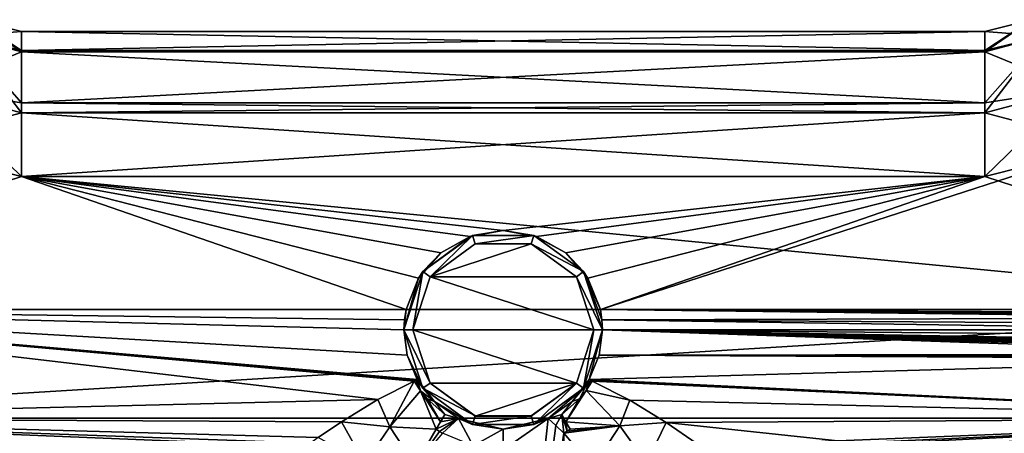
# Model space of a CAD drawing. Header units: metres. Extents: x -149 to 149, y -94 to 58.
# Tile 3 of 5: x -49 to 51, y -11 to 32. Entities that reach past the tile are written whole.
import ezdxf

# ---------------------------------------------------------------- set-up
doc = ezdxf.new("R2010")
doc.units = ezdxf.units.M
doc.layers.add('solid_26009413', color=7, linetype='CONTINUOUS')

msp = doc.modelspace()

# ---------------------------------------------------------------- linework, layer by layer
at = {"layer": 'solid_26009413'}
for points in [[(-55.266865, 30.015062, -10.283745), (-54.026768, 31.714643, -2.257329), (-49.25, 30.5, -2.587043)], [(-54.025963, 31.714207, 2.257441), (-55.26667, 30.014948, 10.28377), (-49.25, 28.415213, 10.615223)], [(-54.026768, 31.714643, -2.257329), (-54.025963, 31.714207, 2.257441), (-49.25, 30.5, 2.587043)], [(-49.25, 30.5, -2.587043), (-54.026768, 31.714643, -2.257329), (-49.25, 30.5, 2.587043)], [(-54.025963, 31.714207, 2.257441), (-49.25, 28.415213, 10.615223), (-49.25, 28.561804, 10.346159)], [(-54.025963, 31.714207, 2.257441), (-49.25, 28.561804, 10.346159), (-49.25, 30.5, 2.587043)], [(54.026436, 31.714464, -2.257373), (49.25, 30.5, -2.587043), (54.026051, 31.714252, 2.257435)], [(54.026436, 31.714464, -2.257373), (49.25, 28.415211, -10.615224), (49.25, 28.561804, -10.346158)], [(54.026436, 31.714464, -2.257373), (55.266697, 30.014963, -10.283768), (49.25, 28.415211, -10.615224)], [(54.026436, 31.714464, -2.257373), (49.25, 28.561804, -10.346158), (49.25, 30.5, -2.587043)], [(54.026051, 31.714252, 2.257435), (49.25, 30.5, 2.587043), (55.266876, 30.015068, 10.283744)], [(49.25, 30.5, -2.587043), (49.25, 30.5, 2.587043), (54.026051, 31.714252, 2.257435)], [(-49.25, 28.561806, -10.346155), (-55.266865, 30.015062, -10.283745), (-49.25, 30.5, -2.587043)], [(-49.25, 28.561804, 10.346159), (49.25, 28.561806, 10.346155), (49.25, 30.5, 2.587043)], [(-49.25, 30.5, 2.587043), (-49.25, 28.561804, 10.346159), (49.25, 30.5, 2.587043)], [(-49.25, 30.5, -2.587043), (-49.25, 30.5, 2.587043), (49.25, 30.5, 2.587043)], [(49.25, 30.5, -2.587043), (-49.25, 30.5, -2.587043), (49.25, 30.5, 2.587043)], [(49.25, 28.561804, -10.346158), (-49.25, 28.561806, -10.346155), (-49.25, 30.5, -2.587043)], [(49.25, 30.5, -2.587043), (49.25, 28.561804, -10.346158), (-49.25, 30.5, -2.587043)], [(49.25, 30.5, 2.587043), (49.25, 28.561806, 10.346155), (55.266876, 30.015068, 10.283744)], [(-58.487823, 24.632759, -16.596807), (-55.266865, 30.015062, -10.283745), (-49.25, 28.415211, -10.615223)], [(-55.26667, 30.014948, 10.28377), (-58.487522, 24.632586, 16.596832), (-49.25, 22.195934, 16.907541)], [(-49.25, 28.561806, -10.346155), (-49.25, 28.415211, -10.615223), (-55.266865, 30.015062, -10.283745)], [(-55.26667, 30.014948, 10.28377), (-49.25, 22.195934, 16.907541), (-49.25, 23.202419, 16.282497)], [(-55.26667, 30.014948, 10.28377), (-49.25, 23.202419, 16.282497), (-49.25, 28.415213, 10.615223)], [(49.25, 28.561806, 10.346155), (49.25, 28.415211, 10.615223), (55.266876, 30.015068, 10.283744)], [(58.487839, 24.632769, 16.596807), (55.266876, 30.015068, 10.283744), (49.25, 28.415211, 10.615223)], [(55.266697, 30.014963, -10.283768), (49.25, 22.195932, -16.907541), (49.25, 23.202419, -16.282497)], [(55.266697, 30.014963, -10.283768), (58.487564, 24.632607, -16.59683), (49.25, 22.195932, -16.907541)], [(55.266697, 30.014963, -10.283768), (49.25, 23.202419, -16.282497), (49.25, 28.415211, -10.615224)], [(-49.25, 23.202423, -16.282495), (-58.487823, 24.632759, -16.596807), (-49.25, 28.415211, -10.615223)], [(-49.25, 28.415213, 10.615223), (49.25, 28.415211, 10.615223), (49.25, 28.561806, 10.346155)], [(-49.25, 28.561804, 10.346159), (-49.25, 28.415213, 10.615223), (49.25, 28.561806, 10.346155)], [(49.25, 28.415211, -10.615224), (-49.25, 28.415211, -10.615223), (-49.25, 28.561806, -10.346155)], [(49.25, 28.561804, -10.346158), (49.25, 28.415211, -10.615224), (-49.25, 28.561806, -10.346155)], [(-49.25, 28.415213, 10.615223), (-49.25, 23.202419, 16.282497), (49.25, 28.415211, 10.615223)], [(-49.25, 23.202419, 16.282497), (49.25, 23.202423, 16.282495), (49.25, 28.415211, 10.615223)], [(49.25, 23.202419, -16.282497), (-49.25, 23.202423, -16.282495), (-49.25, 28.415211, -10.615223)], [(49.25, 28.415211, -10.615224), (49.25, 23.202419, -16.282497), (-49.25, 28.415211, -10.615223)], [(49.25, 23.202423, 16.282495), (58.487839, 24.632769, 16.596807), (49.25, 28.415211, 10.615223)], [(-49.25, 22.19594, -16.907537), (-61.831543, 18.858395, -18.675762), (-58.487823, 24.632759, -16.596807)], [(-58.487522, 24.632586, 16.596832), (-61.829838, 18.857477, 18.675856), (-49.25, 15.681138, 19.001177)], [(-49.25, 23.202423, -16.282495), (-49.25, 22.19594, -16.907537), (-58.487823, 24.632759, -16.596807)], [(-58.487522, 24.632586, 16.596832), (-49.25, 15.681138, 19.001177), (-49.25, 22.195934, 16.907541)], [(49.25, 22.19594, 16.907537), (61.83107, 18.858143, 18.675787), (58.487839, 24.632769, 16.596807)], [(49.25, 23.202423, 16.282495), (49.25, 22.19594, 16.907537), (58.487839, 24.632769, 16.596807)], [(58.487564, 24.632607, -16.59683), (61.829941, 18.857533, -18.67585), (49.25, 15.681138, -19.001177)], [(58.487564, 24.632607, -16.59683), (49.25, 15.681138, -19.001177), (49.25, 22.195932, -16.907541)], [(-49.25, 22.195934, 16.907541), (49.25, 22.19594, 16.907537), (49.25, 23.202423, 16.282495)], [(-49.25, 23.202419, 16.282497), (-49.25, 22.195934, 16.907541), (49.25, 23.202423, 16.282495)], [(49.25, 22.195932, -16.907541), (-49.25, 22.19594, -16.907537), (-49.25, 23.202423, -16.282495)], [(49.25, 23.202419, -16.282497), (49.25, 22.195932, -16.907541), (-49.25, 23.202423, -16.282495)], [(-49.25, 22.19594, -16.907537), (-49.25, 15.681138, -19.001177), (-61.831543, 18.858395, -18.675762)], [(-49.25, 22.19594, -16.907537), (49.25, 15.681138, -19.001177), (-49.25, 15.681138, -19.001177)], [(49.25, 22.195932, -16.907541), (49.25, 15.681138, -19.001177), (-49.25, 22.19594, -16.907537)], [(49.25, 22.19594, 16.907537), (-49.25, 15.681138, 19.001177), (49.25, 15.681138, 19.001177)], [(-49.25, 22.195934, 16.907541), (-49.25, 15.681138, 19.001177), (49.25, 22.19594, 16.907537)], [(49.25, 22.19594, 16.907537), (49.25, 15.681138, 19.001177), (61.83107, 18.858143, 18.675787)], [(-61.831543, 18.858395, -18.675762), (-49.25, 15.681138, -19.001177), (-91, 2.088686, -20.393318)], [(-49.25, 15.681138, 19.001177), (-61.829838, 18.857477, 18.675856), (-91, 2.088686, 20.393318)], [(61.829941, 18.857533, -18.67585), (81.71003, 2.088686, -20.393318), (9.932769, 2.088686, -20.393318)], [(49.25, 15.681138, -19.001177), (61.829941, 18.857533, -18.67585), (9.932769, 2.088686, -20.393318)], [(61.83107, 18.858143, 18.675787), (49.25, 15.681138, 19.001177), (91, 2.088686, 20.393318)], [(-49.25, 15.681138, -19.001177), (-9.932769, 2.088686, -20.393318), (-91, 2.088686, -20.393318)], [(-49.25, 15.681138, 19.001177), (-91, 2.088686, 20.393318), (91, 2.088686, 20.393318)], [(-8.657751, 5.297597, -20.064661), (-9.932769, 2.088686, -20.393318), (-49.25, 15.681138, -19.001177)], [(49.25, 15.681138, 19.001177), (-49.25, 15.681138, 19.001177), (91, 2.088686, 20.393318)], [(-0.000018, 10.149937, -19.567682), (-49.25, 15.681138, -19.001177), (49.25, 15.681138, -19.001177)], [(-6.386504, 7.888881, -19.799261), (-8.657751, 5.297597, -20.064661), (-49.25, 15.681138, -19.001177)], [(-3.38486, 9.568954, -19.627188), (-6.386504, 7.888881, -19.799261), (-49.25, 15.681138, -19.001177)], [(-0.000018, 10.149937, -19.567682), (-3.38486, 9.568954, -19.627188), (-49.25, 15.681138, -19.001177)], [(3.384831, 9.568965, -19.627186), (-0.000018, 10.149937, -19.567682), (49.25, 15.681138, -19.001177)], [(6.386488, 7.888894, -19.799259), (3.384831, 9.568965, -19.627186), (49.25, 15.681138, -19.001177)], [(8.657746, 5.297604, -20.064659), (6.386488, 7.888894, -19.799259), (49.25, 15.681138, -19.001177)], [(8.657746, 5.297604, -20.064659), (49.25, 15.681138, -19.001177), (9.932769, 2.088686, -20.393318)], [(-3.136648, 9.653183, -36.599998), (-3.38486, 9.568954, -19.627188), (-0.000018, 10.149937, -19.567682)], [(3.136648, 9.653183, -36.599998), (-3.136648, 9.653183, -36.599998), (-0.000018, 10.149937, -19.567682)], [(3.136648, 9.653183, -36.599998), (-0.000018, 10.149937, -19.567682), (3.384831, 9.568965, -19.627186)], [(-3.136648, 9.653183, -36.599998), (-8.211661, 5.965829, -36.599998), (-3.38486, 9.568954, -19.627188)], [(-7.48352, 5.436859, -37.5), (-8.211661, 5.965829, -36.599998), (-3.136648, 9.653183, -36.599998)], [(-8.211661, 5.965829, -36.599998), (-6.386504, 7.888881, -19.799261), (-3.38486, 9.568954, -19.627188)], [(-2.858716, 8.797173, -37.5), (-7.48352, 5.436859, -37.5), (-3.136648, 9.653183, -36.599998)], [(-2.858716, 8.797173, -37.5), (-3.136648, 9.653183, -36.599998), (3.136648, 9.653183, -36.599998)], [(2.858716, 8.797173, -37.5), (-2.858716, 8.797173, -37.5), (3.136648, 9.653183, -36.599998)], [(2.858716, 8.797173, -37.5), (3.136648, 9.653183, -36.599998), (8.211661, 5.965829, -36.599998)], [(3.136648, 9.653183, -36.599998), (3.384831, 9.568965, -19.627186), (6.386488, 7.888894, -19.799259)], [(8.211661, 5.965829, -36.599998), (3.136648, 9.653183, -36.599998), (6.386488, 7.888894, -19.799259)], [(-7.483429, 5.436785, -38.5), (-7.48352, 5.436859, -37.5), (-2.858716, 8.797173, -37.5)], [(-2.858151, 8.797345, -38.5), (-7.483429, 5.436785, -38.5), (-2.858716, 8.797173, -37.5)], [(2.858383, 8.797269, -38.5), (-7.483429, 5.436785, -38.5), (-2.858151, 8.797345, -38.5)], [(7.48355, 5.436628, -38.5), (-7.483429, 5.436785, -38.5), (2.858383, 8.797269, -38.5)], [(-2.858151, 8.797345, -38.5), (-2.858716, 8.797173, -37.5), (2.858716, 8.797173, -37.5)], [(2.858383, 8.797269, -38.5), (-2.858151, 8.797345, -38.5), (2.858716, 8.797173, -37.5)], [(2.858383, 8.797269, -38.5), (2.858716, 8.797173, -37.5), (7.48352, 5.436859, -37.5)], [(7.48355, 5.436628, -38.5), (2.858383, 8.797269, -38.5), (7.48352, 5.436859, -37.5)], [(7.48352, 5.436859, -37.5), (2.858716, 8.797173, -37.5), (8.211661, 5.965829, -36.599998)], [(-8.211661, 5.965829, -36.599998), (-8.657751, 5.297597, -20.064661), (-6.386504, 7.888881, -19.799261)], [(8.211661, 5.965829, -36.599998), (6.386488, 7.888894, -19.799259), (8.657746, 5.297604, -20.064659)], [(-8.211661, 5.965829, -36.599998), (-10.15, 0, -36.599998), (-8.657751, 5.297597, -20.064661)], [(-9.25, 0, -37.5), (-10.15, 0, -36.599998), (-8.211661, 5.965829, -36.599998)], [(-10.15, 0, -36.599998), (-9.932769, 2.088686, -20.393318), (-8.657751, 5.297597, -20.064661)], [(-7.48352, 5.436859, -37.5), (-9.25, 0, -37.5), (-8.211661, 5.965829, -36.599998)], [(-9.25, 0, -38.5), (-9.25, 0, -37.5), (-7.48352, 5.436859, -37.5)], [(-7.483429, 5.436785, -38.5), (-9.25, 0, -38.5), (-7.48352, 5.436859, -37.5)], [(9.25, 0, -38.5), (-9.25, 0, -38.5), (-7.483429, 5.436785, -38.5)], [(9.25, 0, -38.5), (-7.483429, 5.436785, -38.5), (7.48355, 5.436628, -38.5)], [(7.48352, 5.436859, -37.5), (8.211661, 5.965829, -36.599998), (10.15, 0, -36.599998)], [(7.48352, 5.436859, -37.5), (10.15, 0, -36.599998), (9.25, 0, -37.5)], [(7.48355, 5.436628, -38.5), (7.48352, 5.436859, -37.5), (9.25, 0, -37.5)], [(9.25, 0, -38.5), (7.48355, 5.436628, -38.5), (9.25, 0, -37.5)], [(8.211661, 5.965829, -36.599998), (9.932769, 2.088686, -20.393318), (10.095892, 1.046344, -20.47328)], [(8.211661, 5.965829, -36.599998), (8.657746, 5.297604, -20.064659), (9.932769, 2.088686, -20.393318)], [(8.211661, 5.965829, -36.599998), (10.095892, 1.046344, -20.47328), (10.15, 0, -20.5)], [(10.15, 0, -36.599998), (8.211661, 5.965829, -36.599998), (10.15, 0, -20.5)], [(-91, 2.088686, -20.393318), (-9.108727, -5.223401, -19.823372), (-12.805975, -7.104108, -19.229708)], [(-91, -9.019163, -18.409239), (-91, 2.088686, -20.393318), (-12.805975, -7.104108, -19.229708)], [(-91, 2.088686, -20.393318), (-8.947586, -5.15112, -19.842278), (-9.108727, -5.223401, -19.823372)], [(-91, 2.088686, -20.393318), (-8.787143, -5.080223, -19.860548), (-8.947586, -5.15112, -19.842278)], [(-91, 2.088686, -20.393318), (-9.814492, -2.587702, -20.336021), (-8.787143, -5.080223, -19.860548)], [(-91, 2.088686, -20.393318), (-10.15, 0, -20.5), (-9.814492, -2.587702, -20.336021)], [(-91, 2.088686, -20.393318), (-10.095881, 1.046442, -20.473274), (-10.15, 0, -20.5)], [(-91, 2.088686, -20.393318), (-9.932769, 2.088686, -20.393318), (-10.095881, 1.046442, -20.473274)], [(91, 2.088686, 20.393318), (-91, 2.088686, 20.393318), (-91, -9.019163, 18.409239)], [(91, -9.019163, 18.409239), (91, 2.088686, 20.393318), (-91, -9.019163, 18.409239)], [(-10.15, 0, -36.599998), (-10.095881, 1.046442, -20.473274), (-9.932769, 2.088686, -20.393318)], [(79.154037, 1.23151, -20.462976), (10.095892, 1.046344, -20.47328), (9.932769, 2.088686, -20.393318)], [(80.911469, 1.23151, -20.462976), (79.154037, 1.23151, -20.462976), (9.932769, 2.088686, -20.393318)], [(81.02095, 1.320503, -20.457426), (80.911469, 1.23151, -20.462976), (9.932769, 2.088686, -20.393318)], [(81.139442, 1.466751, -20.44746), (81.02095, 1.320503, -20.457426), (9.932769, 2.088686, -20.393318)], [(81.3367, 1.706793, -20.428823), (81.139442, 1.466751, -20.44746), (9.932769, 2.088686, -20.393318)], [(81.71003, 2.088686, -20.393318), (81.3367, 1.706793, -20.428823), (9.932769, 2.088686, -20.393318)], [(-10.15, 0, -36.599998), (-10.15, 0, -20.5), (-10.095881, 1.046442, -20.473274)], [(79.154037, 1.23151, -20.462976), (79.036446, 0.602597, -20.491142), (10.095892, 1.046344, -20.47328)], [(79, 0, -20.5), (10.15, 0, -20.5), (10.095892, 1.046344, -20.47328)], [(79.036446, 0.602597, -20.491142), (79, 0, -20.5), (10.095892, 1.046344, -20.47328)], [(-8.211661, -5.965829, -36.599998), (-9.814492, -2.587702, -20.336021), (-10.15, 0, -20.5)], [(-8.211661, -5.965829, -36.599998), (-10.15, 0, -20.5), (-10.15, 0, -36.599998)], [(-9.25, 0, -37.5), (-7.48352, -5.436859, -37.5), (-10.15, 0, -36.599998)], [(-8.211661, -5.965829, -36.599998), (-10.15, 0, -36.599998), (-7.48352, -5.436859, -37.5)], [(-7.48355, -5.436628, -38.5), (-7.48352, -5.436859, -37.5), (-9.25, 0, -37.5)], [(-7.48355, -5.436628, -38.5), (-9.25, 0, -37.5), (-9.25, 0, -38.5)], [(7.483429, -5.436785, -38.5), (-9.25, 0, -38.5), (9.25, 0, -38.5)], [(-7.48355, -5.436628, -38.5), (-9.25, 0, -38.5), (7.483429, -5.436785, -38.5)], [(7.483429, -5.436785, -38.5), (9.25, 0, -38.5), (7.48352, -5.436859, -37.5)], [(8.211661, -5.965829, -36.599998), (7.48352, -5.436859, -37.5), (9.25, 0, -37.5)], [(9.25, 0, -38.5), (9.25, 0, -37.5), (7.48352, -5.436859, -37.5)], [(8.211661, -5.965829, -36.599998), (10.15, 0, -36.599998), (8.787109, -5.080276, -19.860533)], [(8.211661, -5.965829, -36.599998), (9.25, 0, -37.5), (10.15, 0, -36.599998)], [(10.15, 0, -36.599998), (9.814188, -2.588853, -20.335876), (8.787109, -5.080276, -19.860533)], [(82.202705, -2.461812, -20.351646), (9.814188, -2.588853, -20.335876), (10.15, 0, -20.5)], [(10.15, 0, -36.599998), (10.15, 0, -20.5), (9.814188, -2.588853, -20.335876)], [(81.842201, -2.20191, -20.381403), (82.202705, -2.461812, -20.351646), (10.15, 0, -20.5)], [(81.585793, -1.972295, -20.404903), (81.842201, -2.20191, -20.381403), (10.15, 0, -20.5)], [(81.393112, -1.770828, -20.423372), (81.585793, -1.972295, -20.404903), (10.15, 0, -20.5)], [(81.253761, -1.608572, -20.436792), (81.393112, -1.770828, -20.423372), (10.15, 0, -20.5)], [(81.154778, -1.486056, -20.446066), (81.253761, -1.608572, -20.436792), (10.15, 0, -20.5)], [(81.082802, -1.395534, -20.452444), (81.154778, -1.486056, -20.446066), (10.15, 0, -20.5)], [(81.02578, -1.326133, -20.457062), (81.082802, -1.395534, -20.452444), (10.15, 0, -20.5)], [(80.971458, -1.267525, -20.460777), (81.02578, -1.326133, -20.457062), (10.15, 0, -20.5)], [(79.154037, -1.23151, -20.462976), (80.971458, -1.267525, -20.460777), (10.15, 0, -20.5)], [(79.036301, -0.601409, -20.491177), (79.154037, -1.23151, -20.462976), (10.15, 0, -20.5)], [(79, 0, -20.5), (79.036301, -0.601409, -20.491177), (10.15, 0, -20.5)], [(-8.211661, -5.965829, -36.599998), (-8.787143, -5.080223, -19.860548), (-9.814492, -2.587702, -20.336021)], [(83.575058, -2.962043, -20.284878), (8.787109, -5.080276, -19.860533), (9.814188, -2.588853, -20.335876)], [(83.575058, -2.962043, -20.284878), (91, -9.019163, -18.409239), (8.787109, -5.080276, -19.860533)], [(82.202705, -2.461812, -20.351646), (82.746895, -2.742275, -20.315756), (9.814188, -2.588853, -20.335876)], [(82.746895, -2.742275, -20.315756), (83.575058, -2.962043, -20.284878), (9.814188, -2.588853, -20.335876)], [(-11.606002, -9.897507, -18.644398), (-12.805975, -7.104108, -19.229708), (-9.108727, -5.223401, -19.823372)], [(-11.606002, -9.897507, -18.644398), (-9.108727, -5.223401, -19.823372), (-8.450312, -6.232235, -19.634335)], [(-8.450312, -6.232235, -19.634335), (-9.108727, -5.223401, -19.823372), (-8.947586, -5.15112, -19.842278)], [(-8.450312, -6.232235, -19.634335), (-8.947586, -5.15112, -19.842278), (-8.787143, -5.080223, -19.860548)], [(-7.03851, -7.31313, -19.702705), (-8.450312, -6.232235, -19.634335), (-8.787143, -5.080223, -19.860548)], [(-8.211661, -5.965829, -36.599998), (-7.03851, -7.31313, -19.702705), (-8.787143, -5.080223, -19.860548)], [(-8.211661, -5.965829, -36.599998), (-7.48352, -5.436859, -37.5), (-2.858716, -8.797173, -37.5)], [(-3.136648, -9.653183, -36.599998), (-7.03851, -7.31313, -19.702705), (-8.211661, -5.965829, -36.599998)], [(-3.136648, -9.653183, -36.599998), (-8.211661, -5.965829, -36.599998), (-2.858716, -8.797173, -37.5)], [(-7.48355, -5.436628, -38.5), (-2.858383, -8.797269, -38.5), (-7.48352, -5.436859, -37.5)], [(-7.48355, -5.436628, -38.5), (7.483429, -5.436785, -38.5), (-2.858383, -8.797269, -38.5)], [(-2.858383, -8.797269, -38.5), (-2.858716, -8.797173, -37.5), (-7.48352, -5.436859, -37.5)], [(-2.858383, -8.797269, -38.5), (7.483429, -5.436785, -38.5), (2.858151, -8.797345, -38.5)], [(2.858151, -8.797345, -38.5), (7.483429, -5.436785, -38.5), (2.858716, -8.797173, -37.5)], [(7.483429, -5.436785, -38.5), (7.48352, -5.436859, -37.5), (2.858716, -8.797173, -37.5)], [(3.136648, -9.653183, -36.599998), (2.858716, -8.797173, -37.5), (7.48352, -5.436859, -37.5)], [(8.211661, -5.965829, -36.599998), (3.136648, -9.653183, -36.599998), (7.48352, -5.436859, -37.5)], [(8.211661, -5.965829, -36.599998), (4.584234, -9.055788, -20.446983), (3.136648, -9.653183, -36.599998)], [(7.0474, -7.304564, -19.701437), (4.584234, -9.055788, -20.446983), (8.211661, -5.965829, -36.599998)], [(7.0474, -7.304564, -19.701437), (8.787109, -5.080276, -19.860533), (7.781461, -7.050056, -19.60778)], [(7.0474, -7.304564, -19.701437), (8.211661, -5.965829, -36.599998), (8.787109, -5.080276, -19.860533)], [(7.781461, -7.050056, -19.60778), (8.787109, -5.080276, -19.860533), (8.479365, -6.191827, -19.635822)], [(8.479365, -6.191827, -19.635822), (8.787109, -5.080276, -19.860533), (8.94533, -5.150206, -19.842514)], [(8.479365, -6.191827, -19.635822), (8.94533, -5.150206, -19.842514), (9.104245, -5.221447, -19.823887)], [(8.479365, -6.191827, -19.635822), (9.104245, -5.221447, -19.823887), (12.957033, -7.190411, -19.197603)], [(91, -9.019163, -18.409239), (8.94533, -5.150206, -19.842514), (8.787109, -5.080276, -19.860533)], [(91, -9.019163, -18.409239), (9.104245, -5.221447, -19.823887), (8.94533, -5.150206, -19.842514)], [(91, -9.019163, -18.409239), (12.957033, -7.190411, -19.197603), (9.104245, -5.221447, -19.823887)], [(-11.606002, -9.897507, -18.644398), (-8.450312, -6.232235, -19.634335), (-6.847329, -10.157587, -19.999996)], [(-8.450312, -6.232235, -19.634335), (-6.408864, -9.380783, -20.000006), (-6.847329, -10.157587, -19.999996)], [(-8.450312, -6.232235, -19.634335), (-7.78146, -7.050063, -19.607904), (-6.408864, -9.380783, -20.000006)], [(-7.03851, -7.31313, -19.702705), (-7.78146, -7.050063, -19.607904), (-8.450312, -6.232235, -19.634335)], [(6.409712, -9.380363, -20.002859), (8.479365, -6.191827, -19.635822), (11.923967, -9.810003, -18.607445)], [(6.409712, -9.380363, -20.002859), (7.781461, -7.050056, -19.60778), (8.479365, -6.191827, -19.635822)], [(8.479365, -6.191827, -19.635822), (12.957033, -7.190411, -19.197603), (11.923967, -9.810003, -18.607445)], [(-91, -9.019163, -18.409239), (-12.805975, -7.104108, -19.229708), (-16.549725, -9.377758, -18.229307)], [(-11.606002, -9.897507, -18.644398), (-16.549725, -9.377758, -18.229307), (-12.805975, -7.104108, -19.229708)], [(-7.78146, -7.050063, -19.607904), (-5.975335, -8.633966, -20), (-6.408864, -9.380783, -20.000006)], [(-7.03851, -7.31313, -19.702705), (-5.975335, -8.633966, -20), (-7.78146, -7.050063, -19.607904)], [(-7.03851, -7.31313, -19.702705), (-4.584262, -9.055774, -20.446972), (-5.975335, -8.633966, -20)], [(-3.136648, -9.653183, -36.599998), (-4.584262, -9.055774, -20.446972), (-7.03851, -7.31313, -19.702705)], [(7.0474, -7.304564, -19.701437), (5.975574, -8.633824, -20.001001), (4.584234, -9.055788, -20.446983)], [(6.409712, -9.380363, -20.002859), (5.975574, -8.633824, -20.001001), (7.781461, -7.050056, -19.60778)], [(7.0474, -7.304564, -19.701437), (7.781461, -7.050056, -19.60778), (5.975574, -8.633824, -20.001001)], [(11.923967, -9.810003, -18.607445), (12.957033, -7.190411, -19.197603), (16.665689, -9.46067, -18.186417)], [(91, -9.019163, -18.409239), (16.665689, -9.46067, -18.186417), (12.957033, -7.190411, -19.197603)], [(-91, -9.019163, 18.409239), (-91, -17.394594, 10.847952), (-0.016706, -12.722017, 16.074833)], [(91, -9.019163, 18.409239), (-91, -9.019163, 18.409239), (-0.016706, -12.722017, 16.074833)], [(-91, -9.019163, -18.409239), (-23.271225, -14.31846, -14.670777), (-25.635046, -16.442369, -12.243303)], [(-91, -17.394594, -10.847952), (-91, -9.019163, -18.409239), (-25.635046, -16.442369, -12.243303)], [(-91, -9.019163, -18.409239), (-19.723869, -11.561749, -16.928555), (-23.271225, -14.31846, -14.670777)], [(-91, -9.019163, -18.409239), (-18.937454, -11.000431, -17.298569), (-19.723869, -11.561749, -16.928555)], [(-91, -9.019163, -18.409239), (-16.549725, -9.377758, -18.229307), (-18.937454, -11.000431, -17.298569)], [(-4.584262, -9.055774, -20.446972), (-6.529026, -10.365054, -20.154436), (-6.847329, -10.157587, -19.999996)], [(-4.584262, -9.055774, -20.446972), (-6.847329, -10.157587, -19.999996), (-6.408864, -9.380783, -20.000006)], [(-4.584262, -9.055774, -20.446972), (-6.198566, -10.565998, -20.326332), (-6.529026, -10.365054, -20.154436)], [(-4.584262, -9.055774, -20.446972), (-6.408864, -9.380783, -20.000006), (-5.975335, -8.633966, -20)], [(-3.063935, -11.86086, -21.541126), (-6.198566, -10.565998, -20.326332), (-4.584262, -9.055774, -20.446972)], [(-3.063935, -11.86086, -21.541126), (-4.584262, -9.055774, -20.446972), (0.001032, -10.150329, -21.354744)], [(-3.136648, -9.653183, -36.599998), (0.001032, -10.150329, -21.354744), (-4.584262, -9.055774, -20.446972)], [(-3.136648, -9.653183, -36.599998), (-2.858716, -8.797173, -37.5), (2.858716, -8.797173, -37.5)], [(3.136648, -9.653183, -36.599998), (-3.136648, -9.653183, -36.599998), (2.858716, -8.797173, -37.5)], [(2.858151, -8.797345, -38.5), (2.858716, -8.797173, -37.5), (-2.858716, -8.797173, -37.5)], [(-2.858383, -8.797269, -38.5), (2.858151, -8.797345, -38.5), (-2.858716, -8.797173, -37.5)], [(91, -9.019163, 18.409239), (-0.016706, -12.722017, 16.074833), (3.662599, -13.031942, 15.824616)], [(4.584234, -9.055788, -20.446983), (0, -51.30138, -32.381134), (0, -12.25, -21.917349)], [(5.379251, -9.75914, -20.398325), (0, -51.30138, -32.381134), (4.584234, -9.055788, -20.446983)], [(0, -12.25, -21.917349), (0.001032, -10.150329, -21.354744), (4.584234, -9.055788, -20.446983)], [(3.136648, -9.653183, -36.599998), (4.584234, -9.055788, -20.446983), (0.001032, -10.150329, -21.354744)], [(91, -9.019163, 18.409239), (3.662599, -13.031942, 15.824616), (4.984929, -13.286061, 15.611873)], [(5.379251, -9.75914, -20.398325), (4.584234, -9.055788, -20.446983), (5.975574, -8.633824, -20.001001)], [(91, -9.019163, 18.409239), (4.984929, -13.286061, 15.611873), (7.955303, -14.068342, 14.910793)], [(5.379251, -9.75914, -20.398325), (5.975574, -8.633824, -20.001001), (6.198578, -10.565989, -20.326324)], [(6.530813, -10.363895, -20.159182), (6.198578, -10.565989, -20.326324), (5.975574, -8.633824, -20.001001)], [(6.530813, -10.363895, -20.159182), (5.975574, -8.633824, -20.001001), (6.409712, -9.380363, -20.002859)], [(91, -9.019163, 18.409239), (7.955303, -14.068342, 14.910793), (11.217322, -15.172117, 13.786111)], [(91, -9.019163, 18.409239), (11.217322, -15.172117, 13.786111), (14.786636, -16.540907, 12.109848)], [(91, -17.394594, 10.847952), (91, -9.019163, 18.409239), (14.786636, -16.540907, 12.109848)], [(91, -9.019163, -18.409239), (91, -17.394594, -10.847952), (16.665689, -9.46067, -18.186417)], [(-14.167387, -13.668486, -17.254751), (-18.937454, -11.000431, -17.298569), (-16.549725, -9.377758, -18.229307)], [(-14.167387, -13.668486, -17.254751), (-16.549725, -9.377758, -18.229307), (-11.606002, -9.897507, -18.644398)], [(-14.167387, -13.668486, -17.254751), (-11.606002, -9.897507, -18.644398), (-9.009043, -13.844318, -19.842524)], [(-11.606002, -9.897507, -18.644398), (-6.847329, -10.157587, -19.999996), (-9.009043, -13.844318, -19.842524)], [(3.136648, -9.653183, -36.599998), (0.001032, -10.150329, -21.354744), (-3.136648, -9.653183, -36.599998)], [(5.379251, -9.75914, -20.398325), (6.198578, -10.565989, -20.326324), (0, -51.30138, -32.381134)], [(11.923967, -9.810003, -18.607445), (9.15896, -14.038076, -19.803711), (6.198578, -10.565989, -20.326324)], [(6.530813, -10.363895, -20.159182), (11.923967, -9.810003, -18.607445), (6.198578, -10.565989, -20.326324)], [(6.849214, -10.156515, -20.005638), (6.409712, -9.380363, -20.002859), (11.923967, -9.810003, -18.607445)], [(6.530813, -10.363895, -20.159182), (6.409712, -9.380363, -20.002859), (6.849214, -10.156515, -20.005638)], [(6.530813, -10.363895, -20.159182), (6.849214, -10.156515, -20.005638), (11.923967, -9.810003, -18.607445)], [(11.923967, -9.810003, -18.607445), (14.660726, -13.616783, -17.158291), (9.15896, -14.038076, -19.803711)], [(11.923967, -9.810003, -18.607445), (16.665689, -9.46067, -18.186417), (14.660726, -13.616783, -17.158291)], [(14.660726, -13.616783, -17.158291), (16.665689, -9.46067, -18.186417), (19.81675, -11.639029, -16.875515)], [(91, -17.394594, -10.847952), (19.81675, -11.639029, -16.875515), (16.665689, -9.46067, -18.186417)], [(-6.847329, -10.157587, -19.999996), (-6.529026, -10.365054, -20.154436), (-9.009043, -13.844318, -19.842524)], [(-6.529026, -10.365054, -20.154436), (-6.198566, -10.565998, -20.326332), (-9.009043, -13.844318, -19.842524)], [(0, -12.25, -21.917349), (-3.063935, -11.86086, -21.541126), (0.001032, -10.150329, -21.354744)], [(6.462434, -52.771187, -31.532541), (0, -51.30138, -32.381134), (6.198578, -10.565989, -20.326324)], [(6.462434, -52.771187, -31.532541), (6.198578, -10.565989, -20.326324), (9.15896, -14.038076, -19.803711)]]:
    msp.add_3dface(points, dxfattribs=at)

doc.saveas('drawing.dxf')
